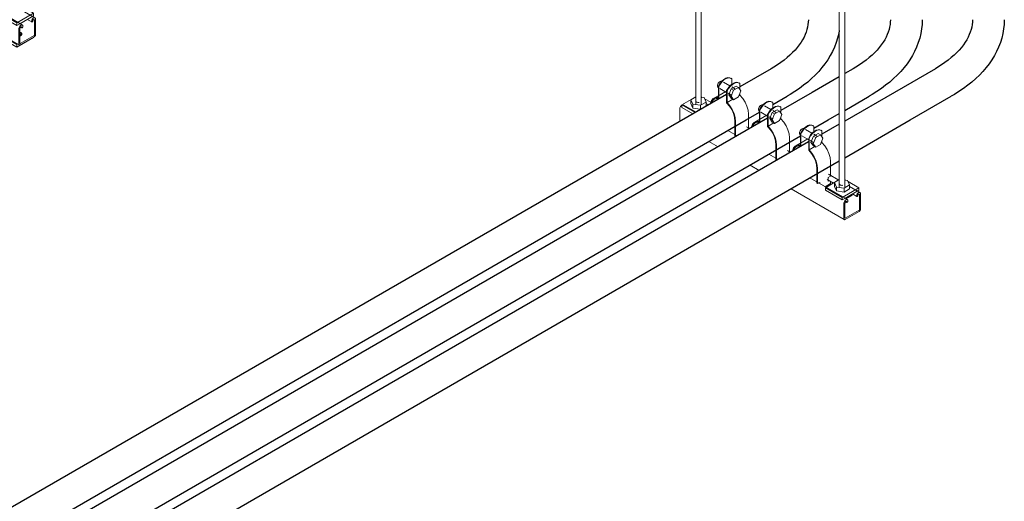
# Model space of a CAD drawing. Header units: inches. Extents: x 549 to 1134, y -76 to 227.
# Tile 6 of 11: x 1005 to 1073, y 8 to 42. Entities that reach past the tile are written whole.
import ezdxf

# ---------------------------------------------------------------- set-up
doc = ezdxf.new("R2010")
doc.units = ezdxf.units.IN
doc.header["$MEASUREMENT"] = 0
for name, color, linetype, lineweight in [('A-GENM', 13, 'Continuous', 9), ('E-POWR-CNDT', 130, 'Continuous', 30), ('S-BEAM', 12, 'Continuous', 9), ('S-COLS', 52, 'Continuous', 9), ('S-FSTN', 2, 'Continuous', 9)]:
    doc.layers.add(name, color=color, linetype=linetype, lineweight=lineweight)

# ---------------------------------------------------------------- blocks, each defined once
blk = doc.blocks.new('P1100 - Pipe and Rigid Steel Conduit Clamp - P1117 - 2_-V23-3D - L1 - Retail 109 Raceway Coordination')
at = {"layer": 'A-GENM'}
for p, q in [((780.803, 37.128), (780.36, 37.384)), ((780.885, 37.645), (780.853, 37.663)), ((780.9, 37.63), (780.927, 37.615)), ((780.927, 37.615), (780.927, 37.238)), ((781.447, 37.32), (781.415, 37.339)), ((780.514, 36.748), (779.683, 36.268)), ((779.997, 37.016), (780.011, 37.008)), ((780.043, 37.105), (780.011, 37.123)), ((780.011, 37.123), (780.011, 36.318)), ((780.043, 36.259), (780.043, 37.105)), ((780.11, 36.951), (780.573, 36.683)), ((780.573, 36.799), (780.605, 36.78)), ((780.573, 35.952), (780.573, 36.799)), ((780.605, 36.78), (780.605, 35.975)), ((780.733, 36.503), (780.896, 36.923)), ((781.058, 36.83), (780.895, 36.409)), ((780.896, 36.923), (781.222, 37.111)), ((781.058, 36.83), (780.896, 36.923)), ((781.184, 36.908), (780.922, 37.059)), ((781.384, 37.018), (781.058, 36.83)), ((781.384, 37.018), (781.222, 37.111)), ((781.547, 36.786), (781.384, 37.018)), ((781.384, 36.366), (781.547, 36.786)), ((781.489, 37.291), (781.457, 37.309)), ((781.489, 36.869), (781.489, 37.291)), ((780.573, 36.565), (780.043, 36.259)), ((780.399, 36.473), (780.386, 36.433)), ((780.605, 35.975), (781.007, 36.207)), ((780.672, 36.626), (780.934, 36.475)), ((780.896, 36.271), (780.733, 36.503)), ((780.733, 36.503), (780.895, 36.409)), ((780.895, 36.409), (781.058, 36.178)), ((781.058, 36.178), (780.896, 36.271)), ((781.058, 36.178), (781.384, 36.366)), ((781.414, 36.442), (781.489, 36.486)), ((781.489, 36.486), (781.489, 36.636)), ((781.148, 34.701), (781.148, 33.681)), ((781.192, 33.656), (781.192, 34.675)), ((782.076, 35.185), (782.076, 34.166)), ((781.926, 34.08), (782.068, 34.162)), ((781.926, 34.052), (781.926, 34.08)), ((781.148, 33.681), (781.192, 33.656)), ((781.2, 33.66), (781.25, 33.69)), ((781.251, 33.69), (781.342, 33.743)), ((781.298, 33.689), (781.298, 33.717)), ((781.342, 33.743), (781.342, 33.715))]:
    blk.add_line(p, q, dxfattribs=at)
for points in [[(779.945, 37.13, 0), (779.951, 37.187, 0), (779.969, 37.246, 0), (779.997, 37.305, 0), (780.033, 37.358, 0), (780.076, 37.403, 0), (780.122, 37.437, 0), (780.167, 37.456, 0), (780.21, 37.46, 0), (780.24, 37.452, 0)], [(780.011, 37.123, 0), (780.115, 37.299, 0), (780.241, 37.454, 0), (780.381, 37.577, 0), (780.525, 37.66, 0), (780.665, 37.698, 0), (780.791, 37.689, 0), (780.895, 37.633, 0)], [(780.927, 37.615, 0), (780.823, 37.671, 0), (780.697, 37.68, 0), (780.557, 37.642, 0), (780.413, 37.558, 0), (780.273, 37.435, 0), (780.147, 37.281, 0), (780.043, 37.105, 0)], [(780.573, 36.799, 0), (780.677, 36.975, 0), (780.803, 37.129, 0), (780.943, 37.252, 0), (781.087, 37.335, 0), (781.227, 37.374, 0), (781.353, 37.365, 0), (781.457, 37.309, 0)], [(781.489, 37.291, 0), (781.385, 37.346, 0), (781.259, 37.356, 0), (781.119, 37.317, 0), (780.975, 37.234, 0), (780.835, 37.111, 0), (780.709, 36.956, 0), (780.605, 36.78, 0)], [(779.997, 37.016, 0), (779.969, 37.042, 0), (779.951, 37.081, 0), (779.945, 37.13, 0)], [(780.011, 36.318, 0), (779.818, 36.318, 0), (779.654, 36.249, 0), (779.529, 36.117, 0), (779.451, 35.929, 0), (779.442, 35.889, 0)], [(779.502, 35.923, 0), (779.571, 36.076, 0), (779.694, 36.201, 0), (779.854, 36.263, 0), (780.043, 36.259, 0)], [(781.489, 36.486, 0), (781.683, 36.262, 0), (781.847, 36.004, 0), (781.971, 35.727, 0), (782.049, 35.449, 0), (782.076, 35.185, 0)], [(780.573, 35.952, 0), (780.762, 35.739, 0), (780.923, 35.491, 0), (781.045, 35.225, 0), (781.122, 34.955, 0), (781.148, 34.701, 0)], [(781.192, 34.675, 0), (781.165, 34.939, 0), (781.087, 35.217, 0), (780.963, 35.493, 0), (780.799, 35.751, 0), (780.605, 35.975, 0)]]:
    blk.add_polyline3d(points, dxfattribs=at)
blk = doc.blocks.new('P1100 - Pipe and Rigid Steel Conduit Clamp - P1117 - 2_-V24-3D - L1 - Retail 109 Raceway Coordination')
at = {"layer": 'A-GENM'}
for p, q in [((783.714, 36.012), (783.682, 36.03)), ((783.723, 36.001), (783.755, 35.982)), ((783.755, 35.982), (783.755, 35.605)), ((782.825, 35.383), (782.84, 35.375)), ((782.871, 35.472), (782.84, 35.49)), ((782.84, 35.49), (782.84, 34.685)), ((782.871, 34.626), (782.871, 35.472)), ((782.938, 35.318), (783.402, 35.05)), ((783.632, 35.495), (783.188, 35.751)), ((783.725, 35.29), (784.051, 35.478)), ((784.013, 35.275), (783.751, 35.426)), ((784.213, 35.385), (783.886, 35.197)), ((784.213, 35.385), (784.051, 35.478)), ((784.376, 35.153), (784.213, 35.385)), ((784.276, 35.687), (784.244, 35.706)), ((784.317, 35.658), (784.286, 35.676)), ((784.317, 35.236), (784.317, 35.658)), ((783.343, 35.115), (782.512, 34.635)), ((783.402, 34.932), (782.871, 34.626)), ((783.228, 34.84), (783.215, 34.8)), ((783.402, 35.166), (783.434, 35.147)), ((783.402, 34.319), (783.402, 35.166)), ((783.434, 35.147), (783.434, 34.342)), ((783.501, 34.993), (783.763, 34.842)), ((783.562, 34.87), (783.725, 35.29)), ((783.725, 34.638), (783.562, 34.87)), ((783.562, 34.87), (783.723, 34.777)), ((783.886, 35.197), (783.723, 34.777)), ((783.723, 34.777), (783.886, 34.545)), ((783.886, 35.197), (783.725, 35.29)), ((783.886, 34.545), (783.725, 34.638)), ((783.886, 34.545), (784.213, 34.733)), ((784.213, 34.733), (784.376, 35.153)), ((784.242, 34.809), (784.317, 34.853)), ((784.317, 34.853), (784.317, 35.003)), ((783.434, 34.342), (783.835, 34.574)), ((784.904, 33.552), (784.904, 32.533)), ((783.976, 33.068), (783.976, 32.048)), ((784.02, 32.023), (784.02, 33.042)), ((783.976, 32.048), (784.02, 32.023)), ((784.028, 32.027), (784.079, 32.057)), ((784.079, 32.057), (784.17, 32.11)), ((784.126, 32.067), (784.126, 32.084)), ((784.17, 32.11), (784.17, 32.082)), ((784.754, 32.447), (784.896, 32.529)), ((784.754, 32.419), (784.754, 32.447))]:
    blk.add_line(p, q, dxfattribs=at)
for points in [[(782.84, 35.49, 0), (782.943, 35.666, 0), (783.069, 35.821, 0), (783.209, 35.944, 0), (783.354, 36.027, 0), (783.494, 36.065, 0), (783.62, 36.056, 0), (783.723, 36.001, 0)], [(783.755, 35.982, 0), (783.651, 36.038, 0), (783.525, 36.047, 0), (783.386, 36.009, 0), (783.241, 35.925, 0), (783.101, 35.802, 0), (782.975, 35.648, 0), (782.871, 35.472, 0)], [(782.773, 35.497, 0), (782.779, 35.554, 0), (782.797, 35.613, 0), (782.825, 35.672, 0), (782.862, 35.725, 0), (782.904, 35.77, 0), (782.95, 35.804, 0), (782.996, 35.823, 0), (783.039, 35.827, 0), (783.069, 35.819, 0)], [(782.825, 35.383, 0), (782.797, 35.409, 0), (782.779, 35.448, 0), (782.773, 35.497, 0)], [(783.402, 35.166, 0), (783.506, 35.342, 0), (783.632, 35.496, 0), (783.771, 35.619, 0), (783.916, 35.702, 0), (784.056, 35.741, 0), (784.182, 35.732, 0), (784.286, 35.676, 0)], [(784.317, 35.658, 0), (784.214, 35.713, 0), (784.088, 35.723, 0), (783.948, 35.684, 0), (783.803, 35.601, 0), (783.663, 35.478, 0), (783.537, 35.323, 0), (783.434, 35.147, 0)], [(782.84, 34.685, 0), (782.646, 34.685, 0), (782.482, 34.616, 0), (782.357, 34.484, 0), (782.279, 34.296, 0), (782.27, 34.256, 0)], [(782.331, 34.29, 0), (782.4, 34.443, 0), (782.522, 34.568, 0), (782.683, 34.63, 0), (782.871, 34.626, 0)], [(784.317, 34.853, 0), (784.511, 34.629, 0), (784.675, 34.371, 0), (784.8, 34.094, 0), (784.878, 33.816, 0), (784.904, 33.552, 0)], [(783.402, 34.319, 0), (783.591, 34.106, 0), (783.751, 33.858, 0), (783.874, 33.592, 0), (783.95, 33.322, 0), (783.976, 33.068, 0)], [(784.02, 33.042, 0), (783.994, 33.306, 0), (783.916, 33.584, 0), (783.791, 33.86, 0), (783.627, 34.118, 0), (783.434, 34.342, 0)]]:
    blk.add_polyline3d(points, dxfattribs=at)
blk = doc.blocks.new('P1100 - Pipe and Rigid Steel Conduit Clamp - P1117 - 2_-V9-3D - L1 - Retail 109 Raceway Coordination')
at = {"layer": 'A-GENM'}
for p, q in [((616.836, -63.601), (616.804, -63.582)), ((616.846, -63.612), (616.878, -63.63)), ((616.878, -63.63), (616.878, -64.008)), ((615.948, -64.23), (615.962, -64.238)), ((615.994, -64.141), (615.962, -64.122)), ((615.962, -64.122), (615.962, -64.927)), ((615.994, -64.987), (615.994, -64.141)), ((616.061, -64.295), (616.525, -64.563)), ((616.754, -64.118), (616.311, -63.862)), ((616.525, -64.447), (616.556, -64.465)), ((616.525, -65.293), (616.525, -64.447)), ((616.556, -64.465), (616.556, -65.27)), ((616.685, -64.743), (616.848, -64.323)), ((617.009, -64.416), (616.846, -64.836)), ((616.848, -64.323), (617.174, -64.134)), ((617.009, -64.416), (616.848, -64.323)), ((617.136, -64.338), (616.873, -64.187)), ((617.335, -64.228), (617.009, -64.416)), ((617.335, -64.228), (617.174, -64.134)), ((617.498, -64.46), (617.335, -64.228)), ((617.335, -64.88), (617.498, -64.46)), ((617.398, -63.925), (617.367, -63.907)), ((617.44, -63.955), (617.408, -63.937)), ((617.44, -64.377), (617.44, -63.955)), ((616.466, -64.498), (615.634, -64.978)), ((616.525, -64.681), (615.994, -64.987)), ((616.35, -64.773), (616.337, -64.812)), ((616.556, -65.27), (616.958, -65.038)), ((616.623, -64.62), (616.886, -64.771)), ((616.848, -64.975), (616.685, -64.743)), ((616.685, -64.743), (616.846, -64.836)), ((616.846, -64.836), (617.009, -65.068)), ((617.009, -65.068), (616.848, -64.975)), ((617.009, -65.068), (617.335, -64.88)), ((617.365, -64.804), (617.44, -64.76)), ((617.44, -64.76), (617.44, -64.609)), ((618.027, -66.06), (618.027, -67.079)), ((617.099, -66.545), (617.099, -67.564)), ((617.143, -67.59), (617.143, -66.57)), ((617.877, -67.166), (618.019, -67.084)), ((617.877, -67.422), (617.877, -67.166)), ((617.099, -67.564), (617.143, -67.59)), ((617.151, -67.585), (617.202, -67.556)), ((617.202, -67.556), (617.293, -67.503)), ((617.249, -67.563), (617.249, -67.529)), ((617.293, -67.503), (617.293, -67.589)), ((618.027, -67.583), (617.656, -67.798)), ((617.877, -67.371), (617.903, -67.356)), ((617.948, -67.381), (617.877, -67.422)), ((618.027, -67.428), (618.027, -67.583))]:
    blk.add_line(p, q, dxfattribs=at)
for points in [[(615.896, -64.115, 0), (615.902, -64.059, 0), (615.92, -63.999, 0), (615.948, -63.941, 0), (615.985, -63.887, 0), (616.027, -63.842, 0), (616.073, -63.809, 0), (616.119, -63.79, 0), (616.161, -63.785, 0), (616.192, -63.793, 0)], [(615.962, -64.122, 0), (616.066, -63.946, 0), (616.192, -63.792, 0), (616.332, -63.669, 0), (616.477, -63.586, 0), (616.616, -63.547, 0), (616.742, -63.556, 0), (616.846, -63.612, 0)], [(616.878, -63.63, 0), (616.774, -63.575, 0), (616.648, -63.565, 0), (616.508, -63.604, 0), (616.364, -63.687, 0), (616.224, -63.81, 0), (616.098, -63.965, 0), (615.994, -64.141, 0)], [(615.948, -64.23, 0), (615.92, -64.204, 0), (615.902, -64.165, 0), (615.896, -64.115, 0)], [(616.525, -64.447, 0), (616.628, -64.271, 0), (616.754, -64.117, 0), (616.894, -63.994, 0), (617.039, -63.91, 0), (617.179, -63.872, 0), (617.304, -63.881, 0), (617.408, -63.937, 0)], [(617.44, -63.955, 0), (617.336, -63.899, 0), (617.21, -63.89, 0), (617.071, -63.929, 0), (616.926, -64.012, 0), (616.786, -64.135, 0), (616.66, -64.289, 0), (616.556, -64.465, 0)], [(615.962, -64.927, 0), (615.769, -64.928, 0), (615.605, -64.996, 0), (615.48, -65.129, 0), (615.402, -65.317, 0), (615.393, -65.356, 0)], [(615.453, -65.323, 0), (615.522, -65.17, 0), (615.645, -65.045, 0), (615.805, -64.982, 0), (615.994, -64.987, 0)], [(617.44, -64.76, 0), (617.634, -64.984, 0), (617.798, -65.242, 0), (617.923, -65.518, 0), (618.001, -65.797, 0), (618.027, -66.06, 0)], [(616.525, -65.293, 0), (616.713, -65.507, 0), (616.874, -65.754, 0), (616.996, -66.021, 0), (617.073, -66.29, 0), (617.099, -66.545, 0)], [(617.143, -66.57, 0), (617.117, -66.307, 0), (617.039, -66.029, 0), (616.914, -65.752, 0), (616.75, -65.494, 0), (616.556, -65.27, 0)]]:
    blk.add_polyline3d(points, dxfattribs=at)
blk = doc.blocks.new('Vertical Rod - Rod-1167117-3D - L1 - Retail 109 Raceway Coordination')
at = {"layer": 'S-COLS'}
for p, q in [((618.636, -41.023), (618.636, -67.855)), ((619.011, -67.851), (619.011, -41.023))]:
    blk.add_line(p, q, dxfattribs=at)
at = {"layer": 'S-COLS', "lineweight": 50}
for points in [[(618.957, -41.099, 0), (618.957, -40.946, 0), (618.691, -40.946, 0)], [(618.691, -40.946, 0), (618.691, -41.099, 0), (618.957, -41.099, 0)]]:
    blk.add_polyline3d(points, dxfattribs=at)
blk = doc.blocks.new('Vertical Rod - Rod-V25-3D - L1 - Retail 109 Raceway Coordination')
at = {"layer": 'S-COLS'}
for p, q in [((778.443, 62.672), (778.443, 35.84)), ((778.818, 35.839), (778.818, 62.672))]:
    blk.add_line(p, q, dxfattribs=at)
at = {"layer": 'S-COLS', "lineweight": 50}
for points in [[(778.763, 62.596, 0), (778.763, 62.749, 0), (778.497, 62.749, 0)], [(778.497, 62.749, 0), (778.497, 62.596, 0), (778.763, 62.596, 0)]]:
    blk.add_polyline3d(points, dxfattribs=at)
blk = doc.blocks.new('P1060 Series Square Washer - P1064 - Rod Dia 1_2_-1004752-3D - L1 - Retail 109 Raceway Coordination')
at = {"layer": 'S-FSTN'}
for p, q in [((607.774, -62.155), (608.737, -61.599)), ((609.181, -61.641), (609.112, -61.601)), ((609.773, -61.983), (609.346, -61.736)), ((607.774, -62.334), (607.774, -62.155)), ((607.774, -62.155), (608.704, -62.692)), ((608.549, -62.781), (607.774, -62.334))]:
    blk.add_line(p, q, dxfattribs=at)
blk = doc.blocks.new('P1060 Series Square Washer - P1064 - Rod Dia 1_2_-V10-3D - L1 - Retail 109 Raceway Coordination')
at = {"layer": 'S-FSTN'}
for p, q in [((617.674, -67.871), (618.636, -67.315)), ((617.674, -68.049), (617.674, -67.871)), ((617.674, -67.871), (618.823, -68.534)), ((619.972, -67.871), (618.823, -68.534)), ((619.08, -67.356), (619.011, -67.316)), ((619.972, -67.871), (619.246, -67.452)), ((619.972, -68.049), (619.972, -67.871)), ((618.823, -68.713), (617.674, -68.049)), ((618.823, -68.534), (618.823, -68.713)), ((619.014, -68.602), (619.972, -68.049)), ((618.823, -68.713), (619.014, -68.602))]:
    blk.add_line(p, q, dxfattribs=at)
blk = doc.blocks.new('Hex_Nut - P1064 - Rod Dia 1_2_-1009258-3D - L1 - Retail 109 Raceway Coordination')
at = {"layer": 'S-FSTN'}
for p, q in [((608.737, -61.608), (608.398, -61.804)), ((609.313, -61.66), (609.112, -61.631)), ((609.448, -61.966), (609.313, -61.66)), ((608.398, -61.804), (608.534, -62.11)), ((608.398, -62.074), (608.398, -61.804)), ((608.534, -62.38), (608.398, -62.074)), ((608.534, -62.11), (609.064, -62.188)), ((608.534, -62.11), (608.534, -62.38)), ((609.064, -62.458), (608.534, -62.38)), ((608.742, -61.913), (608.736, -61.885)), ((608.761, -61.939), (608.743, -61.915)), ((608.791, -61.962), (608.761, -61.94)), ((608.829, -61.979), (608.792, -61.962)), ((608.875, -61.99), (608.83, -61.979)), ((608.923, -61.993), (608.877, -61.99)), ((608.972, -61.99), (608.924, -61.993)), ((609.064, -62.188), (609.448, -61.966)), ((609.064, -62.458), (609.064, -62.188)), ((609.448, -62.236), (609.064, -62.458)), ((609.448, -62.236), (609.448, -61.966))]:
    blk.add_line(p, q, dxfattribs=at)
blk = doc.blocks.new('Channel Nut - P3010 - 1_2_-1009259-3D - L1 - Retail 109 Raceway Coordination')
at = {"layer": 'S-BEAM'}
for p, q in [((619.097, -68.629), (619.515, -68.388)), ((619.515, -68.388), (619.515, -68.313)), ((619.515, -68.313), (619.515, -68.388))]:
    blk.add_line(p, q, dxfattribs=at)
blk = doc.blocks.new('Channel - Beam Loading - P1000-V26-3D - L1 - Retail 109 Raceway Coordination')
at = {"layer": 'S-BEAM'}
for p, q in [((777.347, 34.674), (777.347, 35.56)), ((778.464, 35.319), (777.585, 35.827)), ((779.322, 35.814), (779.154, 35.911)), ((781.293, 33.686), (780.661, 34.051)), ((782.15, 34.181), (781.945, 34.3)), ((779.359, 33.299), (779.991, 32.934)), ((784.978, 32.548), (784.773, 32.667)), ((784.121, 32.053), (783.489, 32.418)), ((782.187, 31.667), (782.819, 31.301)), ((788.899, 29.295), (786.317, 30.786)), ((787.495, 30.687), (787.938, 30.432)), ((788.299, 30.631), (787.601, 31.034)), ((785.014, 30.034), (788.689, 27.912)), ((789.769, 29.782), (789.053, 30.195)), ((788.831, 29.288), (788.801, 29.271)), ((788.927, 29.166), (788.927, 29.233)), ((789.242, 29.679), (789.555, 29.498)), ((789.544, 29.59), (789.544, 29.522)), ((789.618, 29.565), (789.618, 29.602)), ((789.669, 29.773), (789.639, 29.755)), ((789.641, 29.64), (789.669, 29.657)), ((789.736, 29.618), (789.736, 28.596)), ((789.81, 28.638), (789.81, 29.692)), ((788.661, 29.028), (788.661, 27.975)), ((788.735, 28.018), (788.735, 29.041)), ((788.748, 29.165), (788.863, 29.099)), ((789.714, 28.557), (788.757, 28.005)), ((788.801, 29.155), (788.83, 29.172)), ((788.852, 29.159), (788.852, 29.123)), ((788.757, 27.919), (789.713, 28.471))]:
    blk.add_line(p, q, dxfattribs=at)
for points in [[(777.347, 35.56, 0), (777.352, 35.605, 0), (777.366, 35.652, 0), (777.388, 35.699, 0), (777.417, 35.741, 0), (777.451, 35.777, 0), (777.48, 35.798, 0)], [(788.801, 29.271, 0), (788.765, 29.245, 0), (788.731, 29.209, 0), (788.702, 29.167, 0), (788.68, 29.12, 0), (788.666, 29.073, 0), (788.661, 29.028, 0)], [(788.927, 29.233, 0), (788.924, 29.26, 0), (788.914, 29.281, 0), (788.899, 29.295, 0), (788.879, 29.301, 0), (788.855, 29.299, 0), (788.831, 29.288, 0)], [(789.639, 29.755, 0), (789.614, 29.737, 0), (789.591, 29.713, 0), (789.572, 29.684, 0), (789.557, 29.652, 0), (789.547, 29.621, 0), (789.544, 29.59, 0)], [(789.544, 29.522, 0), (789.545, 29.513, 0), (789.548, 29.505, 0), (789.553, 29.499, 0), (789.56, 29.496, 0), (789.568, 29.496, 0), (789.577, 29.499, 0), (789.586, 29.504, 0), (789.594, 29.511, 0), (789.602, 29.521, 0), (789.609, 29.531, 0), (789.614, 29.543, 0), (789.617, 29.554, 0), (789.618, 29.565, 0)], [(789.618, 29.602, 0), (789.619, 29.609, 0), (789.621, 29.616, 0), (789.625, 29.623, 0), (789.629, 29.63, 0), (789.635, 29.636, 0), (789.641, 29.64, 0)], [(789.81, 29.692, 0), (789.805, 29.731, 0), (789.791, 29.762, 0), (789.769, 29.782, 0), (789.74, 29.791, 0), (789.706, 29.788, 0), (789.669, 29.773, 0)], [(789.669, 29.657, 0), (789.687, 29.664, 0), (789.702, 29.665, 0), (789.716, 29.661, 0), (789.727, 29.651, 0), (789.733, 29.637, 0), (789.736, 29.618, 0)], [(788.735, 29.041, 0), (788.737, 29.062, 0), (788.744, 29.084, 0), (788.755, 29.106, 0), (788.768, 29.126, 0), (788.784, 29.143, 0), (788.801, 29.155, 0)], [(788.83, 29.172, 0), (788.836, 29.175, 0), (788.841, 29.175, 0), (788.846, 29.174, 0), (788.849, 29.17, 0), (788.852, 29.166, 0), (788.852, 29.159, 0)], [(788.852, 29.123, 0), (788.853, 29.113, 0), (788.857, 29.106, 0), (788.862, 29.1, 0), (788.868, 29.097, 0), (788.876, 29.097, 0), (788.885, 29.099, 0), (788.894, 29.104, 0), (788.903, 29.112, 0), (788.911, 29.121, 0), (788.918, 29.132, 0), (788.923, 29.144, 0), (788.926, 29.155, 0), (788.927, 29.166, 0)], [(789.713, 28.471, 0), (789.738, 28.489, 0), (789.762, 28.514, 0), (789.782, 28.543, 0), (789.797, 28.575, 0), (789.806, 28.607, 0), (789.81, 28.638, 0)], [(789.736, 28.596, 0), (789.735, 28.589, 0), (789.733, 28.581, 0), (789.729, 28.574, 0), (789.725, 28.567, 0), (789.719, 28.562, 0), (789.714, 28.557, 0)], [(788.661, 27.975, 0), (788.664, 27.948, 0), (788.674, 27.927, 0), (788.689, 27.912, 0), (788.709, 27.906, 0), (788.732, 27.908, 0), (788.757, 27.919, 0)], [(788.757, 28.005, 0), (788.751, 28.003, 0), (788.746, 28.002, 0), (788.742, 28.004, 0), (788.738, 28.007, 0), (788.736, 28.012, 0), (788.735, 28.018, 0)]]:
    blk.add_polyline3d(points, dxfattribs=at)
blk = doc.blocks.new('P1060 Series Square Washer - P1064 - Rod Dia 1_2_-V13-3D - L1 - Retail 109 Raceway Coordination')
at = {"layer": 'S-FSTN'}
for p, q in [((688.072, 16.144), (688.121, 16.172)), ((688.072, 15.965), (688.072, 16.144)), ((688.072, 16.144), (689.221, 15.481)), ((689.221, 15.302), (688.072, 15.965)), ((689.221, 15.302), (690.37, 15.965)), ((690.37, 15.965), (690.37, 15.99)), ((689.27, 15.509), (689.221, 15.481)), ((689.221, 15.481), (689.221, 15.302))]:
    blk.add_line(p, q, dxfattribs=at)
blk.add_polyline3d([(689.437, 16.216, 0), (689.462, 16.181, 0), (689.471, 16.144, 0), (689.462, 16.107, 0), (689.437, 16.072, 0)], dxfattribs=at)
blk = doc.blocks.new('Channel - Beam Loading T-Series - P1000T-1204555-3D - L1 - Retail 109 Raceway Coordination')
at = {"layer": 'S-BEAM'}
for p, q in [((684.648, 20.678), (678.996, 23.942)), ((683.791, 20.183), (678.164, 23.432)), ((688.992, 18.171), (687.41, 19.084)), ((689.591, 16.835), (686.578, 18.574)), ((687.194, 18.801), (688.631, 17.971)), ((685.388, 17.758), (689.382, 15.452)), ((690.461, 17.322), (689.746, 17.735)), ((689.934, 17.219), (690.247, 17.038)), ((690.236, 17.13), (690.236, 17.062)), ((690.311, 17.105), (690.311, 17.141)), ((690.362, 17.312), (690.332, 17.295)), ((690.333, 17.18), (690.362, 17.196)), ((690.428, 17.158), (690.428, 16.135)), ((690.502, 16.178), (690.502, 17.231)), ((689.353, 16.568), (689.353, 15.514)), ((689.428, 15.558), (689.428, 16.58)), ((689.428, 16.339), (689.486, 16.306)), ((689.441, 16.705), (689.556, 16.639)), ((689.523, 16.828), (689.494, 16.811)), ((689.494, 16.695), (689.523, 16.712)), ((689.545, 16.699), (689.545, 16.663)), ((689.62, 16.706), (689.62, 16.772)), ((689.486, 16.22), (689.428, 16.253)), ((690.406, 16.097), (689.45, 15.545)), ((689.45, 15.459), (690.406, 16.011))]:
    blk.add_line(p, q, dxfattribs=at)
for points in [[(690.332, 17.295, 0), (690.307, 17.277, 0), (690.284, 17.253, 0), (690.264, 17.224, 0), (690.249, 17.192, 0), (690.24, 17.16, 0), (690.236, 17.13, 0)], [(690.236, 17.062, 0), (690.238, 17.052, 0), (690.241, 17.044, 0), (690.246, 17.039, 0), (690.253, 17.036, 0), (690.261, 17.036, 0), (690.269, 17.038, 0), (690.278, 17.043, 0), (690.287, 17.051, 0), (690.295, 17.06, 0), (690.302, 17.071, 0), (690.307, 17.083, 0), (690.31, 17.094, 0), (690.311, 17.105, 0)], [(690.311, 17.141, 0), (690.312, 17.148, 0), (690.314, 17.156, 0), (690.318, 17.163, 0), (690.322, 17.17, 0), (690.327, 17.175, 0), (690.333, 17.18, 0)], [(690.502, 17.231, 0), (690.498, 17.271, 0), (690.484, 17.302, 0), (690.461, 17.322, 0), (690.432, 17.331, 0), (690.398, 17.328, 0), (690.362, 17.312, 0)], [(690.362, 17.196, 0), (690.379, 17.204, 0), (690.395, 17.205, 0), (690.409, 17.201, 0), (690.419, 17.191, 0), (690.426, 17.177, 0), (690.428, 17.158, 0)], [(689.494, 16.811, 0), (689.458, 16.785, 0), (689.424, 16.749, 0), (689.395, 16.706, 0), (689.372, 16.66, 0), (689.358, 16.613, 0), (689.353, 16.568, 0)], [(689.428, 16.58, 0), (689.43, 16.601, 0), (689.437, 16.624, 0), (689.447, 16.646, 0), (689.461, 16.666, 0), (689.477, 16.683, 0), (689.494, 16.695, 0)], [(689.486, 16.306, 0), (689.531, 16.272, 0), (689.559, 16.233, 0), (689.568, 16.191, 0), (689.559, 16.149, 0), (689.531, 16.11, 0), (689.486, 16.076, 0), (689.428, 16.05, 0)], [(689.62, 16.772, 0), (689.616, 16.799, 0), (689.607, 16.821, 0), (689.591, 16.835, 0), (689.571, 16.841, 0), (689.548, 16.839, 0), (689.523, 16.828, 0)], [(689.523, 16.712, 0), (689.529, 16.714, 0), (689.534, 16.715, 0), (689.538, 16.713, 0), (689.542, 16.71, 0), (689.544, 16.705, 0), (689.545, 16.699, 0)], [(689.545, 16.663, 0), (689.546, 16.653, 0), (689.549, 16.645, 0), (689.554, 16.64, 0), (689.561, 16.637, 0), (689.569, 16.636, 0), (689.578, 16.639, 0), (689.587, 16.644, 0), (689.595, 16.652, 0), (689.603, 16.661, 0), (689.61, 16.672, 0), (689.615, 16.683, 0), (689.618, 16.695, 0), (689.62, 16.706, 0)], [(689.558, 16.149, 0), (689.531, 16.186, 0), (689.486, 16.22, 0)], [(690.406, 16.011, 0), (690.431, 16.029, 0), (690.454, 16.054, 0), (690.474, 16.083, 0), (690.489, 16.115, 0), (690.499, 16.147, 0), (690.502, 16.178, 0)], [(690.428, 16.135, 0), (690.428, 16.128, 0), (690.425, 16.121, 0), (690.422, 16.114, 0), (690.417, 16.107, 0), (690.412, 16.101, 0), (690.406, 16.097, 0)], [(689.353, 15.514, 0), (689.357, 15.488, 0), (689.366, 15.466, 0), (689.382, 15.452, 0), (689.402, 15.446, 0), (689.425, 15.448, 0), (689.45, 15.459, 0)], [(689.45, 15.545, 0), (689.444, 15.542, 0), (689.439, 15.542, 0), (689.434, 15.543, 0), (689.431, 15.547, 0), (689.428, 15.551, 0), (689.428, 15.558, 0)]]:
    blk.add_polyline3d(points, dxfattribs=at)

msp = doc.modelspace()

# ---------------------------------------------------------------- linework, layer by layer
at = {"layer": 'E-POWR-CNDT'}
for p, q in [((1057.050585, 38.31467), (1054.886979, 37.065512)), ((1062.707433, 38.314674), (1062.11503, 37.97265)), ((1068.364293, 38.31467), (1065.535866, 36.681677)), ((1061.74003, 37.756143), (1059.879006, 36.68168)), ((1059.879006, 36.68168), (1057.715406, 35.432526)), ((1065.535866, 36.681677), (1062.11503, 34.706656)), ((1053.97126, 36.536821), (977.262216, -7.751166)), ((1057.15605, 35.838684), (1058.149085, 36.412012)), ((1062.11503, 35.435773), (1063.805933, 36.412016)), ((1066.634366, 34.779019), (1069.462793, 36.412012)), ((1055.320658, 34.779019), (1056.237521, 35.30837)), ((1056.799687, 34.903835), (977.262216, -11.017145)), ((977.262216, -10.288043), (1055.320658, 34.779019)), ((1059.981667, 34.204075), (1060.977506, 34.779023)), ((1060.977506, 34.779023), (1061.74003, 35.219266)), ((1062.11503, 32.169779), (1066.634366, 34.779019)), ((1061.74003, 34.49015), (1060.543833, 33.799526)), ((977.262216, -13.554022), (1059.065948, 33.675384)), ((1059.628114, 33.270835), (977.262216, -14.283138)), ((977.262216, -16.820016), (1061.74003, 31.953273))]:
    msp.add_line(p, q, dxfattribs=at)
for points in [[(1059.60571, 41.690365, 0), (1059.599862, 41.521621, 0), (1059.582251, 41.352428, 0), (1059.55269, 41.182381, 0), (1059.510883, 41.011158, 0), (1059.456464, 40.83855, 0), (1059.389024, 40.664475, 0), (1059.308146, 40.488988, 0), (1059.213441, 40.312269, 0), (1059.10457, 40.13461, 0), (1058.981263, 39.9564, 0), (1058.843328, 39.778099, 0), (1058.69066, 39.600218, 0), (1058.523241, 39.423304, 0), (1058.341132, 39.247921, 0), (1058.144473, 39.074636, 0), (1057.933473, 38.904011, 0), (1057.708407, 38.736594, 0), (1057.469603, 38.572915, 0), (1057.21744, 38.41348, 0), (1057.050585, 38.31467, 0)], [(1065.262558, 41.690368, 0), (1065.25671, 41.521625, 0), (1065.2391, 41.352432, 0), (1065.209538, 41.182385, 0), (1065.167732, 41.011162, 0), (1065.113313, 40.838553, 0), (1065.045872, 40.664479, 0), (1064.964994, 40.488992, 0), (1064.87029, 40.312272, 0), (1064.761419, 40.134614, 0), (1064.638111, 39.956404, 0), (1064.500176, 39.778102, 0), (1064.347509, 39.600221, 0), (1064.180089, 39.423308, 0), (1063.99798, 39.247924, 0), (1063.801321, 39.074639, 0), (1063.590322, 38.904014, 0), (1063.365255, 38.736598, 0), (1063.126451, 38.572918, 0), (1062.874288, 38.413484, 0), (1062.707433, 38.314674, 0)], [(1067.459558, 41.690368, 0), (1067.44845, 41.369695, 0), (1067.415219, 41.050255, 0), (1067.360136, 40.733233, 0), (1067.283629, 40.419732, 0), (1067.186255, 40.110735, 0), (1067.068667, 39.807093, 0), (1066.931575, 39.509519, 0), (1066.775719, 39.218588, 0), (1066.601839, 38.934754, 0), (1066.410656, 38.65837, 0), (1066.202866, 38.389702, 0), (1065.979126, 38.128952, 0), (1065.740058, 37.876276, 0), (1065.48625, 37.631799, 0), (1065.21826, 37.395624, 0), (1064.936621, 37.167844, 0), (1064.641848, 36.948548, 0), (1064.334443, 36.737826, 0), (1064.014902, 36.53577, 0), (1063.805933, 36.412016, 0)], [(1070.919418, 41.690365, 0), (1070.91357, 41.521621, 0), (1070.89596, 41.352428, 0), (1070.866398, 41.182381, 0), (1070.824592, 41.011158, 0), (1070.770173, 40.83855, 0), (1070.702732, 40.664475, 0), (1070.621854, 40.488988, 0), (1070.52715, 40.312269, 0), (1070.418279, 40.13461, 0), (1070.294971, 39.9564, 0), (1070.157036, 39.778099, 0), (1070.004369, 39.600218, 0), (1069.836949, 39.423304, 0), (1069.65484, 39.247921, 0), (1069.458181, 39.074636, 0), (1069.247182, 38.904011, 0), (1069.022116, 38.736594, 0), (1068.783311, 38.572915, 0), (1068.531148, 38.41348, 0), (1068.364293, 38.31467, 0)], [(1073.116418, 41.690365, 0), (1073.105311, 41.369692, 0), (1073.07208, 41.050252, 0), (1073.016996, 40.73323, 0), (1072.940489, 40.419728, 0), (1072.843115, 40.110731, 0), (1072.725527, 39.80709, 0), (1072.588436, 39.509515, 0), (1072.432579, 39.218584, 0), (1072.258699, 38.934751, 0), (1072.067517, 38.658366, 0), (1071.859726, 38.389698, 0), (1071.635986, 38.128948, 0), (1071.396919, 37.876273, 0), (1071.14311, 37.631796, 0), (1070.87512, 37.39562, 0), (1070.593481, 37.16784, 0), (1070.298708, 36.948545, 0), (1069.991303, 36.737823, 0), (1069.671762, 36.535767, 0), (1069.462793, 36.412012, 0)], [(1061.74003, 40.944693, 0), (1061.703288, 40.73323, 0), (1061.62678, 40.419728, 0), (1061.529407, 40.110731, 0), (1061.411819, 39.80709, 0), (1061.274727, 39.509515, 0), (1061.118871, 39.218584, 0), (1060.94499, 38.934751, 0), (1060.753808, 38.658366, 0), (1060.546018, 38.389698, 0), (1060.322278, 38.128948, 0), (1060.08321, 37.876273, 0), (1059.829402, 37.631796, 0), (1059.561412, 37.39562, 0), (1059.279772, 37.16784, 0), (1058.984999, 36.948545, 0), (1058.677595, 36.737823, 0), (1058.358054, 36.535767, 0), (1058.149085, 36.412012, 0)]]:
    msp.add_polyline3d(points, dxfattribs=at)

# ---------------------------------------------------------------- block references
at = {"layer": 'A-GENM'}
for name, p in [('P1100 - Pipe and Rigid Steel Conduit Clamp - P1117 - 2_-V23-3D - L1 - Retail 109 Raceway Coordination', (273.397955, 0)), ('P1100 - Pipe and Rigid Steel Conduit Clamp - P1117 - 2_-V24-3D - L1 - Retail 109 Raceway Coordination', (273.397955, 0)), ('P1100 - Pipe and Rigid Steel Conduit Clamp - P1117 - 2_-V9-3D - L1 - Retail 109 Raceway Coordination', (443.103583, 97.97959))]:
    msp.add_blockref(name, p, dxfattribs=at)
at = {"layer": 'S-BEAM'}
for name, p in [('Channel - Beam Loading T-Series - P1000T-1204555-3D - L1 - Retail 109 Raceway Coordination', (315.824362, 24.494897)), ('Channel - Beam Loading - P1000-V26-3D - L1 - Retail 109 Raceway Coordination', (273.397955, 0)), ('Channel Nut - P3010 - 1_2_-1009259-3D - L1 - Retail 109 Raceway Coordination', (443.103583, 97.97959))]:
    msp.add_blockref(name, p, dxfattribs=at)
at = {"layer": 'S-COLS'}
for name, p in [('Vertical Rod - Rod-V25-3D - L1 - Retail 109 Raceway Coordination', (273.397955, 0)), ('Vertical Rod - Rod-1167117-3D - L1 - Retail 109 Raceway Coordination', (443.103583, 97.97959))]:
    msp.add_blockref(name, p, dxfattribs=at)
at = {"layer": 'S-FSTN'}
for name, p in [('P1060 Series Square Washer - P1064 - Rod Dia 1_2_-V10-3D - L1 - Retail 109 Raceway Coordination', (386.222632, 110.014221)), ('P1060 Series Square Washer - P1064 - Rod Dia 1_2_-V13-3D - L1 - Retail 109 Raceway Coordination', (315.824362, 24.494897)), ('P1060 Series Square Washer - P1064 - Rod Dia 1_2_-1004752-3D - L1 - Retail 109 Raceway Coordination', (443.103583, 97.97959)), ('Hex_Nut - P1064 - Rod Dia 1_2_-1009258-3D - L1 - Retail 109 Raceway Coordination', (443.103583, 97.97959)), ('P1060 Series Square Washer - P1064 - Rod Dia 1_2_-V10-3D - L1 - Retail 109 Raceway Coordination', (443.103583, 97.97959)), ('Hex_Nut - P1064 - Rod Dia 1_2_-1009258-3D - L1 - Retail 109 Raceway Coordination', (453.003078, 92.264114))]:
    msp.add_blockref(name, p, dxfattribs=at)

doc.saveas('drawing.dxf')
